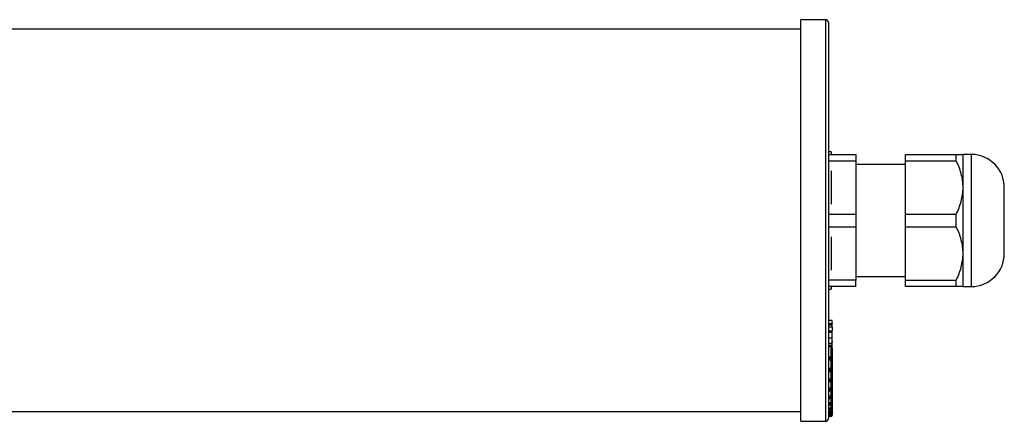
# Model space of a CAD drawing. Header units: millimetres. Extents: x -1475 to 1000, y 387 to 465.
# Tile 2 of 4: x 691 to 870, y 389 to 462. Entities that reach past the tile are written whole.
import ezdxf

# ---------------------------------------------------------------- set-up
doc = ezdxf.new("R2010")
doc.units = ezdxf.units.MM

msp = doc.modelspace()

# ---------------------------------------------------------------- linework, layer by layer
at = {"color": 7, "linetype": 'Continuous', "lineweight": 25}
for p, q in [((837.46, 462.43), (832.96, 462.43)), ((832.96, 389.43), (832.96, 462.43)), ((832.96, 460.68), (-1469.04, 460.68)), ((837.96, 461.93), (837.96, 389.93)), ((838.46, 438.43), (837.96, 438.43)), ((837.96, 437.93), (842.96, 437.93)), ((838.46, 438.43), (838.46, 437.93)), ((842.96, 437.93), (842.96, 436.79)), ((851.96, 437.93), (861.21, 437.93)), ((851.96, 436.79), (851.96, 437.93)), ((861.21, 436.79), (861.21, 437.93)), ((863.96, 437.93), (862.46, 437.93)), ((862.46, 431.93), (862.46, 437.93)), ((837.96, 436.79), (842.96, 436.79)), ((842.96, 436.79), (842.96, 427.06)), ((851.96, 436.13), (842.96, 436.13)), ((851.96, 436.79), (861.21, 436.79)), ((851.96, 427.06), (851.96, 436.79)), ((838.46, 434.96), (838.46, 428.9)), ((862.46, 419.93), (862.46, 431.93)), ((869.96, 419.93), (869.96, 431.93)), ((837.96, 427.06), (842.96, 427.06)), ((842.96, 427.06), (842.96, 424.79)), ((851.96, 427.06), (861.21, 427.06)), ((851.96, 424.79), (851.96, 427.06)), ((861.21, 424.79), (861.21, 427.06)), ((837.96, 424.79), (842.96, 424.79)), ((842.96, 424.79), (842.96, 415.06)), ((851.96, 424.79), (861.21, 424.79)), ((851.96, 415.06), (851.96, 424.79)), ((838.46, 422.96), (838.46, 416.9)), ((862.46, 413.93), (862.46, 419.93)), ((842.96, 415.73), (851.96, 415.73)), ((842.96, 415.06), (837.96, 415.06)), ((842.96, 413.93), (837.96, 413.93)), ((838.46, 413.93), (838.46, 413.43)), ((842.96, 413.93), (842.96, 415.06)), ((851.96, 415.06), (861.21, 415.06)), ((851.96, 413.93), (851.96, 415.06)), ((861.21, 413.93), (851.96, 413.93)), ((861.21, 413.93), (861.21, 415.06)), ((862.46, 413.93), (863.96, 413.93)), ((837.96, 413.43), (838.46, 413.43)), ((838.66, 407.76), (837.96, 407.76)), ((838.74, 407.15), (837.96, 407.15)), ((838.66, 406.9), (837.96, 406.9)), ((838.66, 407.3), (838.66, 407.76)), ((838.66, 406.55), (837.96, 406.55)), ((837.96, 405.85), (838.66, 405.85)), ((838.66, 405.75), (837.96, 405.75)), ((838.66, 405.57), (837.96, 405.57)), ((838.66, 406.55), (838.66, 406.2)), ((838.66, 406.2), (838.66, 405.85)), ((838.74, 406.03), (838.66, 406.03)), ((838.66, 405.57), (838.66, 405.75)), ((838.66, 404.57), (838.66, 405.57)), ((838.66, 404.57), (837.96, 404.57)), ((838.66, 403.58), (837.96, 403.58)), ((838.66, 403.53), (837.96, 403.53)), ((838.66, 403.17), (837.96, 403.17)), ((838.66, 403.58), (838.66, 404.57)), ((838.66, 403.96), (838.74, 403.96)), ((838.66, 403.53), (838.66, 403.58)), ((838.66, 403.17), (838.66, 403.53)), ((838.66, 403), (838.66, 403.17)), ((838.46, 403.01), (837.96, 403.01)), ((838.46, 402.95), (837.96, 402.95)), ((838.46, 401.11), (838.46, 402.95)), ((838.66, 403), (838.52, 403)), ((838.66, 402.81), (838.66, 400.97)), ((838.46, 401.11), (837.96, 401.11)), ((838.46, 400.83), (837.96, 400.83)), ((838.46, 400.69), (837.96, 400.69)), ((837.96, 400.63), (838.46, 400.63)), ((838.46, 400.83), (838.46, 401.11)), ((838.46, 400.69), (838.46, 400.83)), ((838.66, 400.97), (838.66, 400.83)), ((838.66, 400.83), (838.66, 398.92)), ((838.46, 399.05), (837.96, 399.05)), ((838.46, 398.77), (837.96, 398.77)), ((838.46, 398.55), (837.96, 398.55)), ((837.96, 398.5), (838.46, 398.5)), ((838.46, 398.77), (838.46, 399.05)), ((838.46, 398.55), (838.46, 398.77)), ((838.66, 398.92), (838.66, 398.7)), ((838.66, 398.7), (838.66, 396.99)), ((838.46, 397.1), (837.96, 397.1)), ((838.46, 396.82), (837.96, 396.82)), ((838.46, 396.71), (837.96, 396.71)), ((837.96, 396.67), (838.46, 396.67)), ((838.46, 396.82), (838.46, 397.1)), ((838.46, 396.71), (838.46, 396.82)), ((838.66, 396.99), (838.66, 396.87)), ((838.66, 396.87), (838.66, 395.36)), ((838.46, 395.46), (837.96, 395.46)), ((838.46, 395.19), (837.96, 395.19)), ((838.46, 395.01), (837.96, 395.01)), ((837.96, 394.98), (838.46, 394.98)), ((838.46, 395.19), (838.46, 395.46)), ((838.46, 395.01), (838.46, 395.19)), ((838.66, 395.36), (838.66, 395.18)), ((838.66, 395.18), (838.66, 393.89)), ((838.46, 393.97), (837.96, 393.97)), ((838.46, 393.71), (837.96, 393.71)), ((838.46, 393.62), (837.96, 393.62)), ((837.96, 393.6), (838.46, 393.6)), ((838.46, 392.79), (837.96, 392.79)), ((838.46, 392.54), (837.96, 392.54)), ((838.46, 392.42), (837.96, 392.42)), ((837.96, 392.4), (838.46, 392.4)), ((838.46, 393.71), (838.46, 393.97)), ((838.46, 393.62), (838.46, 393.71)), ((838.46, 392.54), (838.46, 392.79)), ((838.46, 392.42), (838.46, 392.54)), ((838.66, 393.89), (838.66, 393.8)), ((838.66, 393.8), (838.66, 392.72)), ((838.66, 392.72), (838.66, 392.6)), ((838.66, 392.6), (838.66, 391.76)), ((-1469.04, 391.18), (832.96, 391.18)), ((838.46, 391.81), (837.96, 391.81)), ((838.46, 391.57), (837.96, 391.57)), ((838.46, 391.52), (837.96, 391.52)), ((837.96, 391.51), (838.46, 391.51)), ((838.46, 391.13), (837.96, 391.13)), ((838.46, 390.9), (837.96, 390.9)), ((837.96, 390.84), (838.46, 390.84)), ((838.46, 390.84), (837.96, 390.84)), ((838.46, 390.69), (837.96, 390.69)), ((838.46, 391.57), (838.46, 391.81)), ((838.46, 391.52), (838.46, 391.57)), ((838.46, 390.9), (838.46, 391.13)), ((838.46, 390.84), (838.46, 390.9)), ((838.46, 390.47), (838.46, 390.69)), ((838.66, 391.76), (838.66, 391.71)), ((838.66, 391.71), (838.66, 391.1)), ((838.66, 391.1), (838.66, 391.04)), ((838.66, 391.04), (838.66, 390.67)), ((838.66, 390.67), (838.66, 390.66)), ((838.66, 390.66), (838.66, 390.53)), ((832.96, 389.43), (837.46, 389.43)), ((838.46, 390.47), (837.96, 390.47)), ((837.96, 390.46), (838.46, 390.46)), ((838.46, 390.46), (837.96, 390.46)), ((838.46, 390.33), (837.96, 390.33)), ((838.46, 390.46), (838.46, 390.47))]:
    msp.add_line(p, q, dxfattribs=at)
at = {"color": 8, "linetype": 'Continuous', "lineweight": 25}
for p, q in [((837.46, 389.43), (837.46, 462.43)), ((863.96, 413.93), (863.96, 437.93)), ((838.46, 402.95), (838.46, 403.01)), ((838.46, 400.63), (838.46, 400.69)), ((838.46, 399.05), (838.46, 400.63)), ((838.46, 398.5), (838.46, 398.55)), ((838.46, 397.1), (838.46, 398.5)), ((838.46, 396.67), (838.46, 396.71)), ((838.46, 395.46), (838.46, 396.67)), ((838.46, 394.98), (838.46, 395.01)), ((838.46, 393.97), (838.46, 394.98)), ((838.46, 393.6), (838.46, 393.62)), ((838.46, 392.79), (838.46, 393.6)), ((838.46, 392.4), (838.46, 392.42)), ((838.46, 391.81), (838.46, 392.4)), ((838.46, 391.51), (838.46, 391.52)), ((838.46, 391.13), (838.46, 391.51)), ((838.46, 390.84), (838.46, 390.84)), ((838.46, 390.69), (838.46, 390.84)), ((838.61, 390.53), (838.66, 390.53)), ((838.46, 390.46), (838.46, 390.46)), ((838.46, 390.33), (838.46, 390.46))]:
    msp.add_line(p, q, dxfattribs=at)
at = {"color": 7, "linetype": 'Continuous', "lineweight": 25, "flags": 128}
for points in [[(838.46, 399.05), (838.5, 399.05), (838.53, 399.04), (838.57, 399.03), (838.6, 399.01), (838.62, 399), (838.64, 398.97), (838.65, 398.95), (838.66, 398.92)], [(838.66, 396.99), (838.65, 397.01), (838.64, 397.03), (838.62, 397.05), (838.6, 397.07), (838.57, 397.08), (838.53, 397.09), (838.5, 397.1), (838.46, 397.1)], [(838.46, 395.46), (838.5, 395.46), (838.53, 395.45), (838.57, 395.44), (838.6, 395.43), (838.62, 395.41), (838.64, 395.4), (838.65, 395.38), (838.66, 395.36)], [(838.66, 393.89), (838.65, 393.9), (838.64, 393.92), (838.62, 393.94), (838.6, 393.95), (838.57, 393.96), (838.53, 393.97), (838.5, 393.97), (838.46, 393.97)], [(838.46, 392.79), (838.5, 392.79), (838.53, 392.79), (838.57, 392.78), (838.6, 392.77), (838.62, 392.76), (838.64, 392.75), (838.65, 392.74), (838.66, 392.72)]]:
    msp.add_lwpolyline(points, dxfattribs=at)
at = {"color": 7, "linetype": 'Continuous', "lineweight": 25}
for centre, radius, start, end in [((837.46, 461.93), 0.5, 0, 90), ((863.96, 431.93), 6, 0, 90), ((863.96, 419.93), 6, 270, 0), ((838.46, 402.81), 0.2, 0, 90), ((838.48, 402.77), 0.179, 11.4218, 98.0495), ((838.48, 400.93), 0.179, 11.4218, 98.0495), ((838.48, 401), 0.179, 261.9505, 348.5782), ((838.46, 400.83), 0.2, 270, 0), ((838.48, 400.86), 0.179, 261.9505, 348.5782), ((838.48, 398.95), 0.181, 263.4591, 351.4483), ((838.46, 398.7), 0.2, 270, 0), ((838.48, 398.73), 0.181, 263.4591, 351.4483), ((838.47, 397.01), 0.185, 264.8889, 353.7565), ((838.46, 396.87), 0.2, 270, 0), ((838.47, 396.89), 0.185, 264.8889, 353.7565), ((838.47, 395.37), 0.188, 266.1887, 355.5981), ((838.46, 395.18), 0.2, 270, 0), ((838.47, 395.2), 0.188, 266.1887, 355.5981), ((838.46, 393.9), 0.191, 267.3247, 357.0479), ((838.46, 393.8), 0.2, 270, 360), ((838.46, 393.81), 0.191, 267.3247, 357.0479), ((838.46, 392.73), 0.194, 268.2746, 358.1638), ((838.46, 392.6), 0.2, 270, 0), ((838.46, 392.61), 0.194, 268.2746, 358.1638), ((838.5, 391.58), 0.237, 49.6093, 101.3691), ((838.46, 391.76), 0.197, 269.0242, 358.9898), ((838.46, 391.71), 0.2, 270, 360), ((838.46, 391.71), 0.197, 269.0242, 358.9898), ((838.5, 390.82), 0.318, 61.5184, 98.7795), ((838.46, 391.1), 0.198, 269.5648, 359.5581), ((838.46, 391.04), 0.2, 270, 0), ((838.46, 391.04), 0.198, 269.5648, 359.5581), ((838.51, 390.1), 0.589, 75.2041, 94.8338), ((838.46, 390.67), 0.2, 269.891, 359.8906), ((838.46, 390.66), 0.2, 270, 0), ((838.46, 390.66), 0.2, 269.891, 359.8906), ((838.46, 390.53), 0.2, 270, 0), ((837.46, 389.93), 0.5, 270, 0)]:
    msp.add_arc(centre, radius, start, end, dxfattribs=at)
for points, knots in [([(861.21, 437.93), (861.58, 437.93), (861.9, 437.93), (862.22, 437.93), (862.31, 437.93), (862.43, 437.93), (862.46, 437.93), (862.46, 437.93)], [0, 0, 0, 0, 0.5, 0.5, 0.75, 0.75, 1, 1, 1, 1]), ([(862.46, 431.93), (862.46, 432.77), (862.34, 433.6), (861.9, 435.22), (861.59, 436.02), (861.21, 436.79)], [0, 0, 0, 0, 0.5, 0.5, 1, 1, 1, 1]), ([(861.21, 427.06), (861.58, 427.84), (861.9, 428.63), (862.22, 429.84), (862.31, 430.25), (862.43, 431.08), (862.46, 431.51), (862.46, 431.93)], [0, 0, 0, 0, 0.5, 0.5, 0.75, 0.75, 1, 1, 1, 1]), ([(862.46, 419.93), (862.46, 420.77), (862.34, 421.6), (861.9, 423.22), (861.59, 424.02), (861.21, 424.79)], [0, 0, 0, 0, 0.5, 0.5, 1, 1, 1, 1]), ([(861.21, 415.06), (861.58, 415.84), (861.9, 416.63), (862.22, 417.84), (862.31, 418.25), (862.43, 419.08), (862.46, 419.51), (862.46, 419.93)], [0, 0, 0, 0, 0.5, 0.5, 0.75, 0.75, 1, 1, 1, 1]), ([(862.46, 413.93), (862.46, 413.93), (862.34, 413.93), (861.9, 413.93), (861.59, 413.93), (861.21, 413.93)], [0, 0, 0, 0, 0.5, 0.5, 1, 1, 1, 1]), ([(838.66, 406.6), (838.66, 406.62), (838.66, 406.74), (838.66, 406.83), (838.66, 406.9)], [0, 0, 0, 0, 0.152367, 1, 1, 1, 1])]:
    msp.add_open_spline(points, degree=3, knots=knots, dxfattribs=at)

doc.saveas('drawing.dxf')
